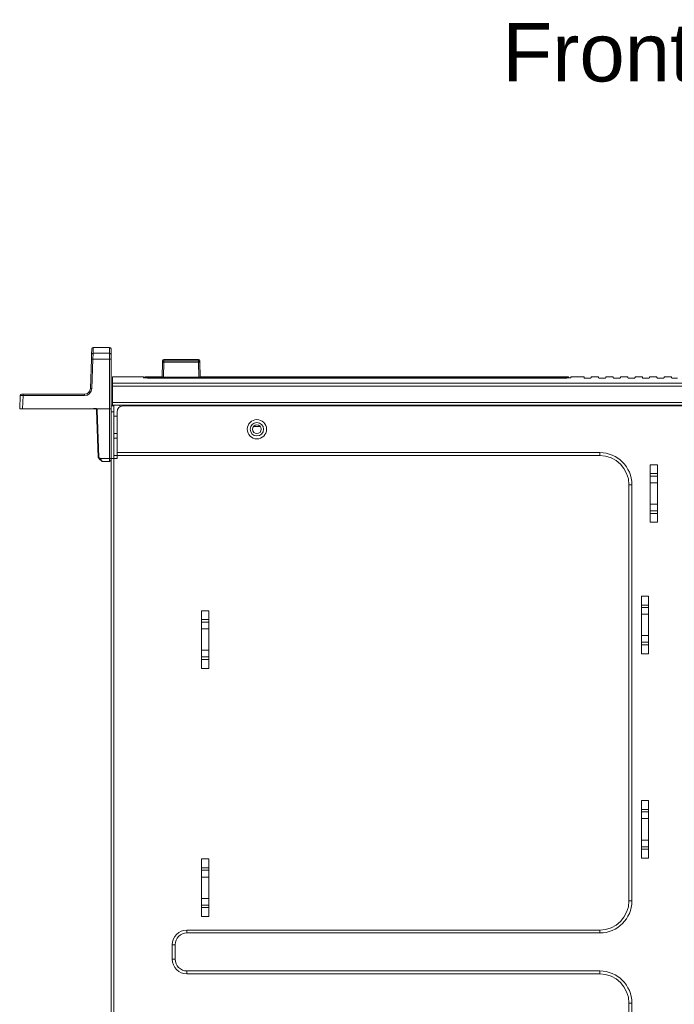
# Model space of a CAD drawing. Header units: millimetres. Extents: x 0 to 2122, y 0 to 1639.
# Tile 3 of 85: x 296 to 520, y 415 to 752. Entities that reach past the tile are written whole.
import ezdxf

# ---------------------------------------------------------------- set-up
doc = ezdxf.new("R2010")
doc.units = ezdxf.units.MM
doc.layers.add('1', color=7, linetype='Continuous', true_color=0xffffff)
doc.styles.add('Arial', font='arial.ttf')

msp = doc.modelspace()

# ---------------------------------------------------------------- linework, layer by layer
at = {"layer": '1', "color": 7, "linetype": 'Continuous', "lineweight": 13}
for p, q in [((320.44, 637.83), (320.38, 636.22)), ((320.51, 639.74), (320.44, 637.83)), ((320.88, 636.22), (320.94, 638.3)), ((320.94, 638.3), (321.01, 640.22)), ((320.94, 638.3), (326.59, 638.3)), ((326.59, 640.22), (321.01, 640.22)), ((326.59, 640.22), (326.59, 638.3)), ((326.59, 636.22), (326.59, 638.3)), ((327.09, 639.72), (327.09, 637.81)), ((327.09, 637.81), (327.09, 636.2)), ((320.03, 626.15), (320.38, 636.22)), ((320.88, 636.22), (320.53, 626.15)), ((326.59, 636.22), (320.88, 636.22)), ((326.59, 619.22), (326.59, 636.22)), ((327.09, 636.2), (327.09, 619.22)), ((344.58, 630.09), (344.72, 635.23)), ((344.73, 635.63), (344.72, 635.23)), ((345.22, 635.23), (345.08, 630.08)), ((345.23, 636.12), (345.22, 635.7)), ((345.22, 635.7), (357.06, 635.7)), ((345.22, 635.23), (345.22, 635.7)), ((357.06, 635.23), (345.22, 635.23)), ((357.05, 636.12), (345.23, 636.12)), ((357.05, 636.12), (357.06, 635.7)), ((357.06, 635.23), (357.06, 635.7)), ((357.2, 630.08), (357.06, 635.23)), ((357.56, 635.23), (357.55, 635.63)), ((357.56, 635.23), (357.7, 630.09)), ((338.19, 630.22), (327.59, 630.22)), ((327.59, 627.99), (327.59, 630.22)), ((746.59, 627.99), (327.59, 627.99)), ((327.59, 626.92), (327.59, 627.99)), ((338.19, 630.22), (338.19, 629.91)), ((343.4, 630.22), (338.97, 630.22)), ((339.76, 629.79), (483.11, 629.79)), ((482.99, 629.77), (339.89, 629.77)), ((357.36, 630.08), (344.92, 630.08)), ((370.59, 630.22), (358.88, 630.22)), ((483.91, 630.22), (372.49, 630.22)), ((489.19, 630.22), (484.69, 630.22)), ((484.69, 630.22), (484.69, 629.91)), ((489.19, 630.22), (489.19, 629.8)), ((489.69, 629.76), (491.19, 629.76)), ((494.19, 630.22), (491.69, 630.22)), ((491.69, 630.22), (491.69, 629.8)), ((494.19, 630.22), (494.19, 629.8)), ((494.69, 629.76), (496.19, 629.76)), ((499.19, 630.22), (496.69, 630.22)), ((496.69, 630.22), (496.69, 629.8)), ((499.19, 630.22), (499.19, 629.8)), ((499.69, 629.76), (501.19, 629.76)), ((504.19, 630.22), (501.69, 630.22)), ((501.69, 630.22), (501.69, 629.8)), ((504.19, 630.22), (504.19, 629.8)), ((504.69, 629.76), (506.19, 629.76)), ((509.19, 630.22), (506.69, 630.22)), ((506.69, 630.22), (506.69, 629.8)), ((509.19, 630.22), (509.19, 629.8)), ((509.69, 629.76), (511.19, 629.76)), ((514.19, 630.22), (511.69, 630.22)), ((511.69, 630.22), (511.69, 629.8)), ((514.19, 630.22), (514.19, 629.8)), ((514.69, 629.76), (516.19, 629.76)), ((519.19, 630.22), (516.69, 630.22)), ((516.69, 630.22), (516.69, 629.8)), ((519.19, 630.22), (519.19, 629.8)), ((519.69, 629.76), (521.19, 629.76)), ((296.45, 624.22), (296.95, 624.22)), ((296.95, 624.22), (318.03, 624.22)), ((296.95, 623.74), (296.95, 624.22)), ((318.03, 623.74), (318.03, 624.22)), ((327.59, 621.42), (327.59, 626.92)), ((746.59, 626.92), (327.59, 626.92)), ((295.79, 619.22), (295.95, 623.74)), ((296.95, 623.74), (296.79, 619.22)), ((318.03, 623.74), (296.95, 623.74)), ((327.59, 621.42), (746.59, 621.42)), ((327.59, 620.42), (327.59, 621.42)), ((327.59, 620.42), (746.59, 620.42)), ((327.59, 620.22), (327.59, 620.42)), ((330.09, 620.42), (330.09, 619.89)), ((296.79, 619.22), (295.79, 619.22)), ((321.06, 619.22), (296.79, 619.22)), ((322.67, 602.57), (322.11, 618.74)), ((326.59, 619.22), (322.16, 619.22)), ((322.36, 618.74), (322.92, 602.57)), ((326.59, 602.18), (326.59, 619.22)), ((326.59, 619.22), (327.09, 619.22)), ((327.09, 620.22), (328.09, 620.22)), ((327.09, 619.22), (327.09, 602.22)), ((328.09, 618.22), (327.09, 618.22)), ((328.09, 620.22), (328.09, 618.22)), ((328.09, 602.22), (328.09, 618.22)), ((329.19, 604.22), (329.19, 618.22)), ((331.19, 620.22), (742.99, 620.22)), ((329.19, 616.72), (328.09, 616.72)), ((328.09, 610.72), (329.19, 610.72)), ((375.97, 613.22), (378.21, 613.22)), ((329.19, 609.22), (328.09, 609.22)), ((494.59, 604.22), (329.19, 604.22)), ((329.19, 604.22), (329.19, 603.22)), ((494.59, 604.22), (494.59, 603.22)), ((323.15, 602.01), (322.75, 602.4)), ((322.92, 602.57), (323.32, 602.18)), ((323.9, 601.29), (323.15, 602.01)), ((323.32, 602.18), (326.59, 602.18)), ((323.32, 602.18), (324.07, 601.22)), ((326.59, 601.22), (324.07, 601.22)), ((326.59, 601.22), (326.59, 602.18)), ((327.09, 291.35), (327.09, 602.22)), ((327.09, 602.22), (328.09, 602.22)), ((328.09, 603.22), (329.19, 603.22)), ((328.09, 602.22), (328.09, 264.22)), ((328.09, 602.22), (329.19, 602.22)), ((494.59, 603.22), (329.19, 603.22)), ((329.19, 602.22), (329.19, 603.22)), ((511.84, 600.08), (511.84, 580.35)), ((514.34, 600.08), (511.84, 600.08)), ((511.84, 597.02), (514.34, 597.02)), ((514.34, 600.08), (514.34, 580.35)), ((514.34, 596.18), (511.84, 596.18)), ((511.84, 593.88), (514.34, 593.88)), ((504.59, 450.72), (504.59, 593.22)), ((505.59, 593.22), (504.59, 593.22)), ((505.59, 450.72), (505.59, 593.22)), ((514.34, 586.55), (511.84, 586.55)), ((511.84, 584.26), (514.34, 584.26)), ((514.34, 583.42), (511.84, 583.42)), ((511.84, 580.35), (514.34, 580.35)), ((508.84, 535.35), (508.84, 555.08)), ((511.34, 555.08), (508.84, 555.08)), ((511.34, 535.35), (511.34, 555.08)), ((358.09, 530.35), (358.09, 550.08)), ((360.59, 550.08), (358.09, 550.08)), ((360.59, 530.35), (360.59, 550.08)), ((508.84, 552.02), (511.34, 552.02)), ((511.34, 551.18), (508.84, 551.18)), ((358.09, 547.02), (360.59, 547.02)), ((508.84, 548.88), (511.34, 548.88)), ((360.59, 546.18), (358.09, 546.18)), ((358.09, 543.88), (360.59, 543.88)), ((511.34, 541.55), (508.84, 541.55)), ((360.59, 536.55), (358.09, 536.55)), ((508.84, 539.26), (511.34, 539.26)), ((511.34, 538.42), (508.84, 538.42)), ((358.09, 534.26), (360.59, 534.26)), ((360.59, 533.42), (358.09, 533.42)), ((508.84, 535.35), (511.34, 535.35)), ((358.09, 530.35), (360.59, 530.35)), ((508.84, 465.35), (508.84, 485.08)), ((511.34, 485.08), (508.84, 485.08)), ((511.34, 465.35), (511.34, 485.08)), ((508.84, 482.02), (511.34, 482.02)), ((511.34, 481.18), (508.84, 481.18)), ((508.84, 478.88), (511.34, 478.88)), ((511.34, 471.55), (508.84, 471.55)), ((508.84, 469.26), (511.34, 469.26)), ((511.34, 468.42), (508.84, 468.42)), ((508.84, 465.35), (511.34, 465.35)), ((360.59, 465.08), (358.09, 465.08)), ((358.09, 445.35), (358.09, 465.08)), ((358.09, 462.02), (360.59, 462.02)), ((360.59, 445.35), (360.59, 465.08)), ((360.59, 461.18), (358.09, 461.18)), ((358.09, 458.88), (360.59, 458.88)), ((360.59, 451.55), (358.09, 451.55)), ((358.09, 449.26), (360.59, 449.26)), ((505.59, 450.72), (504.59, 450.72)), ((360.59, 448.42), (358.09, 448.42)), ((358.09, 445.35), (360.59, 445.35)), ((353.09, 440.72), (494.59, 440.72)), ((353.09, 439.72), (353.09, 440.72)), ((353.09, 439.72), (494.59, 439.72)), ((494.59, 439.72), (494.59, 440.72)), ((348.09, 430.72), (348.09, 435.72)), ((349.09, 435.72), (348.09, 435.72)), ((349.09, 430.72), (349.09, 435.72)), ((349.09, 430.72), (348.09, 430.72)), ((353.09, 426.72), (494.59, 426.72)), ((353.09, 426.72), (353.09, 425.72)), ((494.59, 425.72), (353.09, 425.72)), ((494.59, 426.72), (494.59, 425.72)), ((504.59, 273.22), (504.59, 415.72)), ((505.59, 415.72), (504.59, 415.72)), ((505.59, 273.22), (505.59, 415.72))]:
    msp.add_line(p, q, dxfattribs=at)
for radius in [3.3, 2.3, 1.5]:
    msp.add_circle((377.09, 612.22), radius, dxfattribs=at)
at = {"layer": '1', "color": 7, "linetype": 'Continuous', "lineweight": 13, "extrusion": (0, 0, -1)}
for centre, radius, start, end in [((-321.01, 639.72), 0.5, 2, 87.7066), ((-345.23, 635.62), 0.5, 1.5, 88.2392), ((-357.05, 635.62), 0.5, 92.4625, 178.5), ((-296.45, 623.72), 0.5, 2, 90), ((-318.03, 626.22), 2, 182, 270), ((-318.03, 626.24), 2.5, 182, 270), ((-321.61, 618.72), 0.5, 90, 178), ((-321.61, 618.71), 0.75, 137.2891, 178), ((-494.59, 593.22), 11, 90, 180), ((-322.92, 602.58), 0.25, 314, 358), ((-326.59, 601.72), 0.5, 180, 270), ((-494.59, 450.72), 11, 180, 270), ((-353.09, 435.72), 5, 0, 90), ((-353.09, 435.72), 4, 0, 90), ((-353.09, 430.72), 5, 270, 0), ((-353.09, 430.72), 4, 270, 0), ((-494.59, 415.72), 11, 90, 180)]:
    msp.add_arc(centre, radius, start, end, dxfattribs=at)
at = {"layer": '1', "color": 7, "linetype": 'Continuous', "lineweight": 13}
for centre, radius, start, end in [((326.59, 639.72), 0.5, 0, 90), ((331.19, 618.22), 2, 90, 180), ((324.07, 601.47), 0.25, 226, 270), ((494.59, 593.22), 10, 0, 90), ((494.59, 450.72), 10, 270, 0), ((494.59, 415.72), 10, 0, 90)]:
    msp.add_arc(centre, radius, start, end, dxfattribs=at)
for centre, major_axis, ratio, start_param, end_param in [((320.94, 637.81), (-0.5, 0.017), 0.980828, 4.746627, 6.283185), ((326.59, 637.81), (-0.5, 0), 0.98085, 3.141593, 4.712389), ((320.88, 636.2), (0.5, -0.017), 0.034878, 1.572014, 3.141593), ((326.59, 636.2), (-0.5, 0), 0.034899, 3.141593, 4.712389), ((345.22, 635.21), (0.5, -0.013), 0.962616, 1.595998, 3.141593), ((345.22, 635.21), (0.5, -0.013), 0.026168, 1.571482, 3.141593), ((357.06, 635.21), (0.5, 0.013), 0.962616, 0, 1.545595), ((357.06, 635.21), (-0.5, -0.013), 0.026168, 3.141593, 4.711704), ((338.97, 629.37), (0.5, 0), 0.996453, 1.570533, 2.025838), ((483.91, 629.37), (-0.5, 0), 0.996453, 4.260236, 4.712652), ((320.53, 626.13), (0.5, -0.017), 0.034878, 1.572014, 3.141593), ((322.36, 618.74), (-0.25, -0.009), 0.034878, 0, 1.569578), ((322.92, 602.58), (-0.25, -0.009), 0.034878, 0, 1.569578), ((322.92, 602.58), (0.174, 0.18), 0.024251, 3.141593, 4.687282), ((323.32, 602.19), (-0.174, -0.18), 0.024251, 0, 1.545689), ((326.59, 602.2), (0.5, 0), 0.034899, 4.712389, 6.283185)]:
    msp.add_ellipse(centre, major_axis=major_axis, ratio=ratio, start_param=start_param, end_param=end_param, dxfattribs=at)
at = {"layer": '1', "color": 7, "linetype": 'Continuous', "lineweight": 13, "extrusion": (0, 0, -1)}
msp.add_ellipse((296.95, 623.72), major_axis=(1, -0.02), ratio=0.017434, start_param=3.141897, end_param=4.711475, dxfattribs=at)
at = {"layer": '1', "color": 7, "linetype": 'Continuous', "lineweight": 13}
for points, knots in [([(339.89, 629.77), (339.7, 629.77), (339.51, 629.77), (339.15, 629.78), (338.98, 629.79), (338.68, 629.81), (338.55, 629.82), (338.35, 629.85), (338.28, 629.87), (338.2, 629.89), (338.19, 629.9), (338.19, 629.91)], [0, 0, 0, 0, 0.213862, 0.213862, 0.427693, 0.427693, 0.642, 0.642, 0.857199, 0.857199, 1, 1, 1, 1]), ([(338.97, 630.21), (338.91, 630.21), (338.81, 630.2), (338.68, 630.13), (338.58, 630.04), (338.53, 629.95), (338.49, 629.87), (338.48, 629.81), (338.47, 629.77), (338.47, 629.75), (338.47, 629.74), (338.47, 629.74), (338.47, 629.73), (338.47, 629.73), (338.47, 629.72), (338.47, 629.72)], [0, 0, 0, 0, 0.162131, 0.311708, 0.435718, 0.540463, 0.626471, 0.692327, 0.728282, 0.748372, 0.765455, 0.789853, 0.837808, 0.976626, 1, 1, 1, 1]), ([(338.97, 630.22), (338.97, 630.22), (338.97, 630.22), (338.97, 630.21), (338.97, 630.15), (338.97, 629.98), (338.97, 629.86)], [0, 0, 0, 0, 0.05326, 0.05326, 0.52663, 1, 1, 1, 1]), ([(338.97, 629.86), (338.97, 629.86), (338.97, 629.85), (339.01, 629.84), (339.04, 629.83), (339.14, 629.82), (339.2, 629.81), (339.34, 629.8), (339.42, 629.8), (339.59, 629.79), (339.68, 629.79), (339.76, 629.79)], [0, 0, 0, 0, 0.144481, 0.144481, 0.359816, 0.359816, 0.573737, 0.573737, 0.786966, 0.786966, 1, 1, 1, 1]), ([(343.4, 630.15), (343.4, 630.15), (343.4, 630.16), (343.4, 630.16), (343.4, 630.17), (343.4, 630.17), (343.4, 630.18), (343.4, 630.18), (343.4, 630.19), (343.4, 630.19), (343.4, 630.19), (343.4, 630.2), (343.4, 630.2), (343.4, 630.2), (343.4, 630.21), (343.4, 630.21), (343.4, 630.21), (343.4, 630.21), (343.4, 630.21), (343.4, 630.21), (343.4, 630.22), (343.4, 630.22), (343.4, 630.22), (343.4, 630.22), (343.4, 630.22), (343.4, 630.22)], [0, 0, 0, 0, 0.043769, 0.087539, 0.131309, 0.175078, 0.218848, 0.262617, 0.306387, 0.350157, 0.393926, 0.437696, 0.481466, 0.525236, 0.569005, 0.612775, 0.656545, 0.700315, 0.744085, 0.787855, 0.831625, 0.875395, 0.936514, 0.997652, 1, 1, 1, 1]), ([(344.92, 630.08), (344.82, 630.08), (344.67, 630.08), (344.48, 630.09), (344.29, 630.09), (344.07, 630.09), (343.84, 630.1), (343.65, 630.11), (343.51, 630.13), (343.42, 630.14), (343.41, 630.15), (343.4, 630.15)], [0, 0, 0, 0, 0.124492, 0.18678, 0.249532, 0.373866, 0.499034, 0.623686, 0.748899, 0.87416, 1, 1, 1, 1]), ([(343.43, 630.17), (343.43, 630.17), (343.44, 630.17), (343.46, 630.17), (343.53, 630.16), (343.65, 630.15), (343.84, 630.14), (344.07, 630.14), (344.32, 630.13), (344.49, 630.13), (344.58, 630.13)], [0, 0, 0, 0, 0.000177, 0.085892, 0.172197, 0.343007, 0.514648, 0.685243, 0.85629, 1, 1, 1, 1]), ([(358.88, 630.15), (358.87, 630.15), (358.87, 630.14), (358.82, 630.13), (358.75, 630.12), (358.63, 630.11), (358.44, 630.1), (358.21, 630.09), (357.95, 630.09), (357.71, 630.08), (357.51, 630.08), (357.41, 630.08), (357.36, 630.08)], [0, 0, 0, 0, 0.125098, 0.187657, 0.250648, 0.375316, 0.50059, 0.625099, 0.749941, 0.874652, 0.937293, 1, 1, 1, 1]), ([(357.7, 630.13), (357.74, 630.13), (357.82, 630.13), (357.99, 630.13), (358.21, 630.14), (358.44, 630.14), (358.63, 630.15), (358.77, 630.16), (358.83, 630.17), (358.85, 630.17), (358.85, 630.17)], [0, 0, 0, 0, 0.057245, 0.143288, 0.313768, 0.485393, 0.656308, 0.827997, 0.99975, 1, 1, 1, 1]), ([(358.88, 630.22), (358.88, 630.22), (358.88, 630.22), (358.88, 630.22), (358.88, 630.22), (358.88, 630.21), (358.88, 630.21), (358.88, 630.21), (358.88, 630.2), (358.88, 630.19), (358.88, 630.19), (358.88, 630.18), (358.88, 630.17), (358.88, 630.16), (358.88, 630.15), (358.88, 630.15)], [0, 0, 0, 0, 0.002348, 0.085483, 0.168617, 0.251753, 0.334889, 0.418026, 0.501163, 0.584301, 0.667439, 0.750579, 0.833718, 0.916859, 1, 1, 1, 1]), ([(372.49, 630.22), (372.52, 630.22), (372.58, 630.22), (372.6, 630.22), (372.55, 630.21), (372.44, 630.21), (372.27, 630.21), (372.05, 630.21), (371.8, 630.21), (371.54, 630.21), (371.28, 630.21), (371.03, 630.21), (370.81, 630.21), (370.64, 630.21), (370.53, 630.21), (370.48, 630.22), (370.5, 630.22), (370.56, 630.22), (370.59, 630.22)], [0, 0, 0, 0, 0.062465, 0.12529, 0.187657, 0.25013, 0.31271, 0.37524, 0.437602, 0.500086, 0.562667, 0.625189, 0.687548, 0.750043, 0.812625, 0.875138, 0.937495, 1, 1, 1, 1]), ([(370.59, 630.22), (370.59, 630.22), (370.6, 630.22), (370.61, 630.22), (370.61, 630.22), (370.62, 630.22), (370.63, 630.22), (370.64, 630.22), (370.65, 630.22), (370.66, 630.22), (370.67, 630.22), (370.68, 630.22), (370.69, 630.22), (370.7, 630.22), (370.71, 630.22), (370.72, 630.22), (370.73, 630.22), (370.74, 630.22), (370.75, 630.22), (370.76, 630.22), (370.77, 630.22), (370.78, 630.22), (370.79, 630.22), (370.81, 630.22), (370.82, 630.22), (370.83, 630.22), (370.84, 630.22), (370.86, 630.22), (370.87, 630.22), (370.88, 630.22), (370.89, 630.22), (370.91, 630.22), (370.92, 630.22), (370.94, 630.22), (370.95, 630.22), (370.96, 630.22), (371.02, 630.22), (371.11, 630.22), (371.25, 630.22), (371.39, 630.22), (371.54, 630.22), (371.69, 630.22), (371.83, 630.22), (371.97, 630.22), (372.07, 630.22), (372.13, 630.22), (372.16, 630.22), (372.18, 630.22), (372.21, 630.22), (372.23, 630.22), (372.26, 630.22), (372.28, 630.22), (372.3, 630.22), (372.33, 630.22), (372.35, 630.22), (372.37, 630.22), (372.39, 630.22), (372.41, 630.22), (372.42, 630.22), (372.44, 630.22), (372.46, 630.22), (372.47, 630.22), (372.48, 630.22), (372.49, 630.22)], [0, 0, 0, 0, 0.007327, 0.014623, 0.02189, 0.02913, 0.036345, 0.043536, 0.050704, 0.057853, 0.064984, 0.072098, 0.079198, 0.086286, 0.093363, 0.100431, 0.107492, 0.114549, 0.121603, 0.128656, 0.135709, 0.142766, 0.149827, 0.156896, 0.163973, 0.17106, 0.17816, 0.185275, 0.192405, 0.199554, 0.206723, 0.213914, 0.221128, 0.228368, 0.235635, 0.242932, 0.250259, 0.313318, 0.375103, 0.436888, 0.499947, 0.563034, 0.624846, 0.686658, 0.749747, 0.763965, 0.778073, 0.792085, 0.806012, 0.819869, 0.83367, 0.847428, 0.861158, 0.874873, 0.888589, 0.902319, 0.916077, 0.929878, 0.943735, 0.957662, 0.971673, 0.985782, 1, 1, 1, 1]), ([(401.59, 630.14), (401.59, 630.14), (401.6, 630.14), (401.65, 630.13), (401.69, 630.12), (401.82, 630.12), (401.9, 630.11), (402.09, 630.11), (402.19, 630.1), (402.42, 630.1), (402.53, 630.1), (402.77, 630.1), (402.89, 630.1), (403.11, 630.1), (403.21, 630.11), (403.4, 630.11), (403.48, 630.12), (403.6, 630.13), (403.64, 630.13), (403.68, 630.14), (403.69, 630.14), (403.69, 630.14)], [0, 0, 0, 0, 0.075208, 0.075208, 0.1824, 0.1824, 0.289658, 0.289658, 0.396857, 0.396857, 0.503669, 0.503669, 0.610677, 0.610677, 0.71767, 0.71767, 0.824582, 0.824582, 0.93162, 0.93162, 1, 1, 1, 1]), ([(403.68, 630.15), (403.68, 630.15), (403.68, 630.15), (403.67, 630.15), (403.63, 630.16), (403.53, 630.16), (403.45, 630.17), (403.29, 630.17), (403.19, 630.17), (402.97, 630.18), (402.86, 630.18), (402.62, 630.18), (402.5, 630.18), (402.27, 630.18), (402.16, 630.18), (401.97, 630.17), (401.88, 630.17), (401.73, 630.16), (401.68, 630.16), (401.62, 630.15), (401.6, 630.15), (401.6, 630.15)], [0, 0, 0, 0, 0.00003, 0.00003, 0.116154, 0.116154, 0.232332, 0.232332, 0.348355, 0.348355, 0.464335, 0.464335, 0.580213, 0.580213, 0.696231, 0.696231, 0.812176, 0.812176, 0.928085, 0.928085, 1, 1, 1, 1]), ([(421.79, 630.14), (421.79, 630.14), (421.8, 630.14), (421.85, 630.13), (421.89, 630.12), (422.02, 630.12), (422.1, 630.11), (422.29, 630.11), (422.39, 630.1), (422.62, 630.1), (422.73, 630.1), (422.97, 630.1), (423.09, 630.1), (423.31, 630.1), (423.41, 630.11), (423.6, 630.11), (423.68, 630.12), (423.8, 630.13), (423.84, 630.13), (423.88, 630.14), (423.89, 630.14), (423.89, 630.14)], [0, 0, 0, 0, 0.075208, 0.075208, 0.1824, 0.1824, 0.289658, 0.289658, 0.396857, 0.396857, 0.503669, 0.503669, 0.610677, 0.610677, 0.71767, 0.71767, 0.824582, 0.824582, 0.93162, 0.93162, 1, 1, 1, 1]), ([(423.88, 630.15), (423.88, 630.15), (423.88, 630.15), (423.87, 630.15), (423.83, 630.16), (423.73, 630.16), (423.65, 630.17), (423.49, 630.17), (423.39, 630.17), (423.17, 630.18), (423.06, 630.18), (422.82, 630.18), (422.7, 630.18), (422.47, 630.18), (422.36, 630.18), (422.17, 630.17), (422.08, 630.17), (421.93, 630.16), (421.88, 630.16), (421.82, 630.15), (421.8, 630.15), (421.8, 630.15)], [0, 0, 0, 0, 0.00003, 0.00003, 0.116154, 0.116154, 0.232332, 0.232332, 0.348355, 0.348355, 0.464335, 0.464335, 0.580213, 0.580213, 0.696231, 0.696231, 0.812176, 0.812176, 0.928085, 0.928085, 1, 1, 1, 1]), ([(441.89, 630.14), (441.89, 630.14), (441.9, 630.14), (441.95, 630.13), (441.99, 630.12), (442.12, 630.12), (442.2, 630.11), (442.39, 630.11), (442.49, 630.1), (442.72, 630.1), (442.83, 630.1), (443.07, 630.1), (443.19, 630.1), (443.41, 630.1), (443.51, 630.11), (443.7, 630.11), (443.78, 630.12), (443.9, 630.13), (443.94, 630.13), (443.99, 630.14), (444, 630.14), (443.97, 630.15), (443.93, 630.16), (443.83, 630.16), (443.75, 630.17), (443.59, 630.17), (443.49, 630.17), (443.27, 630.18), (443.16, 630.18), (442.92, 630.18), (442.8, 630.18), (442.57, 630.18), (442.46, 630.18), (442.27, 630.17), (442.18, 630.17), (442.03, 630.16), (441.98, 630.16), (441.92, 630.15), (441.9, 630.15), (441.9, 630.15)], [0, 0, 0, 0, 0.038341, 0.038341, 0.092986, 0.092986, 0.147665, 0.147665, 0.202314, 0.202314, 0.256766, 0.256766, 0.311317, 0.311317, 0.365862, 0.365862, 0.420364, 0.420364, 0.474931, 0.474931, 0.52959, 0.52959, 0.584218, 0.584218, 0.638871, 0.638871, 0.693451, 0.693451, 0.74801, 0.74801, 0.802522, 0.802522, 0.8571, 0.8571, 0.911643, 0.911643, 0.96617, 0.96617, 1, 1, 1, 1]), ([(462.09, 630.14), (462.09, 630.14), (462.1, 630.14), (462.15, 630.13), (462.19, 630.12), (462.32, 630.12), (462.4, 630.11), (462.59, 630.11), (462.69, 630.1), (462.92, 630.1), (463.03, 630.1), (463.27, 630.1), (463.39, 630.1), (463.61, 630.1), (463.71, 630.11), (463.9, 630.11), (463.98, 630.12), (464.1, 630.13), (464.14, 630.13), (464.18, 630.14), (464.19, 630.14), (464.19, 630.14)], [0, 0, 0, 0, 0.075208, 0.075208, 0.1824, 0.1824, 0.289658, 0.289658, 0.396857, 0.396857, 0.503669, 0.503669, 0.610677, 0.610677, 0.71767, 0.71767, 0.824582, 0.824582, 0.93162, 0.93162, 1, 1, 1, 1]), ([(464.18, 630.15), (464.18, 630.15), (464.18, 630.15), (464.17, 630.15), (464.13, 630.16), (464.03, 630.16), (463.95, 630.17), (463.79, 630.17), (463.69, 630.17), (463.47, 630.18), (463.36, 630.18), (463.12, 630.18), (463, 630.18), (462.77, 630.18), (462.66, 630.18), (462.47, 630.17), (462.38, 630.17), (462.23, 630.16), (462.18, 630.16), (462.12, 630.15), (462.1, 630.15), (462.1, 630.15)], [0, 0, 0, 0, 0.00003, 0.00003, 0.116154, 0.116154, 0.232332, 0.232332, 0.348355, 0.348355, 0.464335, 0.464335, 0.580213, 0.580213, 0.696231, 0.696231, 0.812176, 0.812176, 0.928085, 0.928085, 1, 1, 1, 1]), ([(484.69, 629.91), (484.69, 629.9), (484.66, 629.88), (484.53, 629.85), (484.43, 629.84), (484.2, 629.81), (484.05, 629.8), (483.72, 629.78), (483.54, 629.77), (483.24, 629.77), (483.11, 629.77), (482.99, 629.77)], [0, 0, 0, 0, 0.215859, 0.215859, 0.431727, 0.431727, 0.647425, 0.647425, 0.862392, 0.862392, 1, 1, 1, 1]), ([(483.11, 629.79), (483.17, 629.79), (483.23, 629.79), (483.37, 629.8), (483.46, 629.8), (483.61, 629.81), (483.68, 629.81), (483.79, 629.83), (483.84, 629.83), (483.9, 629.85), (483.91, 629.86), (483.91, 629.86)], [0, 0, 0, 0, 0.136149, 0.136149, 0.35041, 0.35041, 0.566215, 0.566215, 0.783019, 0.783019, 1, 1, 1, 1]), ([(483.91, 629.86), (483.91, 629.98), (483.91, 630.06), (483.91, 630.15), (483.91, 630.18), (483.91, 630.2), (483.91, 630.21), (483.91, 630.22), (483.91, 630.22), (483.91, 630.22), (483.91, 630.22)], [0, 0, 0, 0, 0.472623, 0.472623, 0.708935, 0.827091, 0.827091, 0.945246, 0.945246, 1, 1, 1, 1]), ([(489.69, 629.76), (489.63, 629.76), (489.58, 629.76), (489.47, 629.76), (489.42, 629.76), (489.34, 629.77), (489.3, 629.77), (489.24, 629.78), (489.22, 629.79), (489.19, 629.8), (489.19, 629.8), (489.19, 629.8)], [0, 0, 0, 0, 0.213746, 0.213746, 0.427464, 0.427464, 0.641635, 0.641635, 0.856746, 0.856746, 1, 1, 1, 1]), ([(491.69, 629.8), (491.69, 629.8), (491.68, 629.79), (491.64, 629.78), (491.61, 629.78), (491.54, 629.77), (491.5, 629.77), (491.41, 629.76), (491.35, 629.76), (491.26, 629.76), (491.23, 629.76), (491.19, 629.76)], [0, 0, 0, 0, 0.216097, 0.216097, 0.432216, 0.432216, 0.647968, 0.647968, 0.862819, 0.862819, 1, 1, 1, 1]), ([(494.69, 629.76), (494.63, 629.76), (494.58, 629.76), (494.47, 629.76), (494.42, 629.76), (494.34, 629.77), (494.3, 629.77), (494.24, 629.78), (494.22, 629.79), (494.19, 629.8), (494.19, 629.8), (494.19, 629.8)], [0, 0, 0, 0, 0.213746, 0.213746, 0.427464, 0.427464, 0.641635, 0.641635, 0.856746, 0.856746, 1, 1, 1, 1]), ([(496.69, 629.8), (496.69, 629.8), (496.68, 629.79), (496.64, 629.78), (496.61, 629.78), (496.54, 629.77), (496.5, 629.77), (496.41, 629.76), (496.35, 629.76), (496.26, 629.76), (496.23, 629.76), (496.19, 629.76)], [0, 0, 0, 0, 0.216097, 0.216097, 0.432216, 0.432216, 0.647968, 0.647968, 0.862819, 0.862819, 1, 1, 1, 1]), ([(499.69, 629.76), (499.63, 629.76), (499.58, 629.76), (499.47, 629.76), (499.42, 629.76), (499.34, 629.77), (499.3, 629.77), (499.24, 629.78), (499.22, 629.79), (499.19, 629.8), (499.19, 629.8), (499.19, 629.8)], [0, 0, 0, 0, 0.213746, 0.213746, 0.427464, 0.427464, 0.641635, 0.641635, 0.856746, 0.856746, 1, 1, 1, 1]), ([(501.69, 629.8), (501.69, 629.8), (501.68, 629.79), (501.64, 629.78), (501.61, 629.78), (501.54, 629.77), (501.5, 629.77), (501.41, 629.76), (501.35, 629.76), (501.26, 629.76), (501.23, 629.76), (501.19, 629.76)], [0, 0, 0, 0, 0.216097, 0.216097, 0.432216, 0.432216, 0.647968, 0.647968, 0.862819, 0.862819, 1, 1, 1, 1]), ([(504.69, 629.76), (504.63, 629.76), (504.58, 629.76), (504.47, 629.76), (504.42, 629.76), (504.34, 629.77), (504.3, 629.77), (504.24, 629.78), (504.22, 629.79), (504.19, 629.8), (504.19, 629.8), (504.19, 629.8)], [0, 0, 0, 0, 0.213746, 0.213746, 0.427464, 0.427464, 0.641635, 0.641635, 0.856746, 0.856746, 1, 1, 1, 1]), ([(506.69, 629.8), (506.69, 629.8), (506.68, 629.79), (506.64, 629.78), (506.61, 629.78), (506.54, 629.77), (506.5, 629.77), (506.41, 629.76), (506.35, 629.76), (506.26, 629.76), (506.23, 629.76), (506.19, 629.76)], [0, 0, 0, 0, 0.216097, 0.216097, 0.432216, 0.432216, 0.647968, 0.647968, 0.862819, 0.862819, 1, 1, 1, 1]), ([(509.69, 629.76), (509.63, 629.76), (509.58, 629.76), (509.47, 629.76), (509.42, 629.76), (509.34, 629.77), (509.3, 629.77), (509.24, 629.78), (509.22, 629.79), (509.19, 629.8), (509.19, 629.8), (509.19, 629.8)], [0, 0, 0, 0, 0.213746, 0.213746, 0.427464, 0.427464, 0.641635, 0.641635, 0.856746, 0.856746, 1, 1, 1, 1]), ([(511.69, 629.8), (511.69, 629.8), (511.68, 629.79), (511.64, 629.78), (511.61, 629.78), (511.54, 629.77), (511.5, 629.77), (511.41, 629.76), (511.35, 629.76), (511.26, 629.76), (511.23, 629.76), (511.19, 629.76)], [0, 0, 0, 0, 0.216097, 0.216097, 0.432216, 0.432216, 0.647968, 0.647968, 0.862819, 0.862819, 1, 1, 1, 1]), ([(514.69, 629.76), (514.63, 629.76), (514.58, 629.76), (514.47, 629.76), (514.42, 629.76), (514.34, 629.77), (514.3, 629.77), (514.24, 629.78), (514.22, 629.79), (514.19, 629.8), (514.19, 629.8), (514.19, 629.8)], [0, 0, 0, 0, 0.213746, 0.213746, 0.427464, 0.427464, 0.641635, 0.641635, 0.856746, 0.856746, 1, 1, 1, 1]), ([(516.69, 629.8), (516.69, 629.8), (516.68, 629.79), (516.64, 629.78), (516.61, 629.78), (516.54, 629.77), (516.5, 629.77), (516.41, 629.76), (516.35, 629.76), (516.26, 629.76), (516.23, 629.76), (516.19, 629.76)], [0, 0, 0, 0, 0.216097, 0.216097, 0.432216, 0.432216, 0.647968, 0.647968, 0.862819, 0.862819, 1, 1, 1, 1]), ([(519.69, 629.76), (519.63, 629.76), (519.58, 629.76), (519.47, 629.76), (519.42, 629.76), (519.34, 629.77), (519.3, 629.77), (519.24, 629.78), (519.22, 629.79), (519.19, 629.8), (519.19, 629.8), (519.19, 629.8)], [0, 0, 0, 0, 0.213746, 0.213746, 0.427464, 0.427464, 0.641635, 0.641635, 0.856746, 0.856746, 1, 1, 1, 1]), ([(321.06, 619.22), (321.07, 619.22), (321.08, 619.22), (321.12, 619.24), (321.16, 619.26), (321.3, 619.33), (321.41, 619.37), (321.63, 619.39), (321.74, 619.38), (321.9, 619.33), (321.95, 619.31), (322.05, 619.27), (322.09, 619.24), (322.14, 619.22), (322.15, 619.22), (322.16, 619.22)], [0, 0, 0, 0, 0.027361, 0.027361, 0.132959, 0.132959, 0.427617, 0.427617, 0.709035, 0.709035, 0.85402, 0.85402, 0.975862, 0.975862, 1, 1, 1, 1]), ([(321.61, 619.22), (321.61, 619.22), (321.6, 619.22), (321.49, 619.22), (321.37, 619.22), (321.18, 619.22), (321.12, 619.22), (321.06, 619.22)], [0, 0, 0, 0, 0.007299, 0.007299, 0.70722, 0.70722, 1, 1, 1, 1])]:
    msp.add_open_spline(points, degree=3, knots=knots, dxfattribs=at)
msp.add_open_spline([(339.91, 629.8), (339.78, 629.79)], degree=1, dxfattribs=at)

# ---------------------------------------------------------------- texts
at = {"layer": '1', "color": 7, "lineweight": 18, "style": 'Arial'}
msp.add_text('Front View', height=20, dxfattribs=at).set_placement((461.24, 731.32))

doc.saveas('drawing.dxf')
